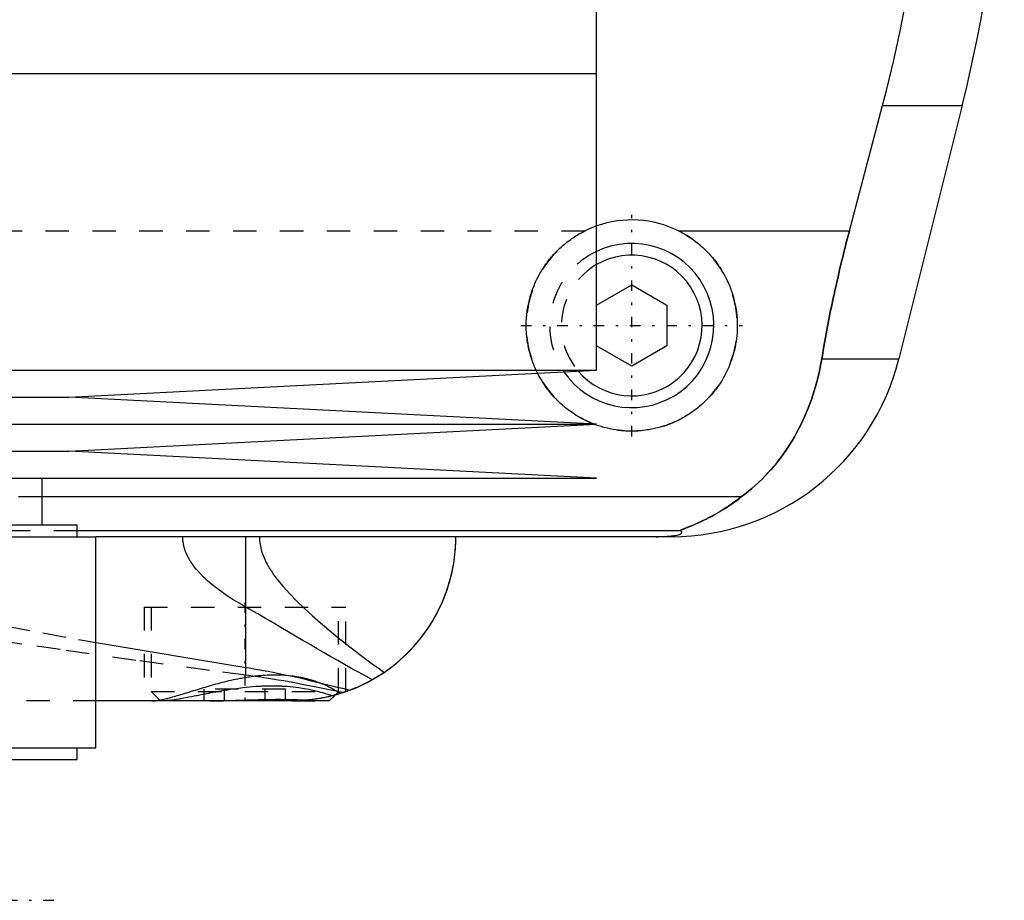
# Model space of a CAD drawing. Extents: x -90 to 90, y -137 to 442.
# Tile 4 of 10: x 20 to 62, y -76 to -38. Entities that reach past the tile are written whole.
import ezdxf

# ---------------------------------------------------------------- set-up
doc = ezdxf.new("R2010")
doc.units = 0
doc.linetypes.add('CENTER', pattern=[1.5, 0.45, -0.5, 0.05, -0.5])
doc.linetypes.add('DASHED', pattern=[2, 1, -1])
for name, color, linetype in [('AM_0', 7, 'CONTINUOUS'), ('AM_3', 7, 'DASHED'), ('AM_7', 7, 'CENTER')]:
    doc.layers.add(name, color=color, linetype=linetype)

msp = doc.modelspace()

# ---------------------------------------------------------------- linework, layer by layer
at = {"layer": 'AM_0', "color": 7, "linetype": 'CONTINUOUS'}
for p, q in [((45, -40.25), (45, -27.6)), ((-45, -40.25), (45, -40.25)), ((45, -52.9), (45, -40.25)), ((55.781, -46.968), (57.2, -41.616)), ((57.2, -41.616), (60.596, -41.616)), ((60.596, -41.616), (57.893, -52.426)), ((48.498, -46.968), (55.781, -46.968)), ((45, -50.134), (46.5, -49.268)), ((46.5, -49.268), (48, -50.134)), ((48, -50.134), (48, -51.866)), ((46.5, -52.732), (45, -51.866)), ((48, -51.866), (46.5, -52.732)), ((54.602, -52.426), (57.893, -52.426)), ((-45, -52.9), (45, -52.9)), ((22.5, -54.05), (45, -52.9)), ((-22.5, -54.05), (22.5, -54.05)), ((45, -55.2), (22.5, -54.05)), ((-45, -55.2), (45, -55.2)), ((22.5, -56.35), (45, -55.2)), ((-22.5, -56.35), (22.5, -56.35)), ((45, -57.5), (22.5, -56.35)), ((-45, -57.5), (45, -57.5)), ((21.35, -59.5), (21.35, -57.5)), ((51.173, -58.307), (21.35, -58.307)), ((10.44, -59.5), (22.85, -59.5)), ((22.85, -60), (22.85, -59.5)), ((10.504, -60), (23.65, -60)), ((48.569, -59.746), (22.85, -59.746)), ((23.65, -69), (23.65, -60)), ((48.192, -60), (23.65, -60)), ((30.043, -65.574), (30.043, -60)), ((23.665, -64.516), (30.043, -65.574)), ((33.6, -67), (33.848, -66.752)), ((34.235, -66.633), (34.069, -66.687)), ((33.6, -67), (23.682, -67)), ((10.504, -69), (23.65, -69)), ((22.85, -69.5), (22.85, -69)), ((10.44, -69.5), (22.85, -69.5))]:
    msp.add_line(p, q, dxfattribs=at)
for points in [[(57.2, -41.616, 0), (57.366, -40.978, 0), (57.676, -39.685, 0), (57.958, -38.376, 0), (58.088, -37.717, 0), (58.21, -37.055, 0), (58.431, -35.726, 0), (58.62, -34.395, 0), (58.777, -33.067, 0), (58.902, -31.746, 0), (58.995, -30.438, 0), (59.03, -29.791, 0), (59.057, -29.149, 0), (59.089, -27.883, 0), (59.094, -26.642, 0), (59.071, -25.384, 0), (59.018, -24.102, 0), (58.935, -22.799, 0), (58.882, -22.142, 0), (58.821, -21.482, 0), (58.674, -20.156, 0), (58.495, -18.825, 0), (58.394, -18.159, 0)], [(48.498, -46.968, 0), (48.557, -46.998, 0), (48.673, -47.059, 0), (48.786, -47.124, 0), (48.842, -47.158, 0), (48.898, -47.192, 0), (49.007, -47.263, 0), (49.113, -47.336, 0), (49.217, -47.413, 0), (49.318, -47.491, 0), (49.416, -47.573, 0), (49.464, -47.614, 0), (49.511, -47.656, 0), (49.603, -47.741, 0), (49.692, -47.828, 0), (49.778, -47.917, 0), (49.863, -48.01, 0), (49.946, -48.106, 0), (49.986, -48.155, 0), (50.026, -48.204, 0), (50.104, -48.306, 0), (50.18, -48.41, 0), (50.217, -48.463, 0), (50.253, -48.517, 0), (50.323, -48.626, 0), (50.39, -48.737, 0), (50.422, -48.794, 0), (50.454, -48.851, 0), (50.514, -48.966, 0), (50.572, -49.084, 0), (50.625, -49.203, 0), (50.676, -49.323, 0), (50.723, -49.445, 0), (50.745, -49.506, 0), (50.766, -49.568, 0), (50.806, -49.692, 0), (50.842, -49.816, 0), (50.874, -49.942, 0), (50.902, -50.067, 0), (50.927, -50.193, 0), (50.938, -50.256, 0), (50.948, -50.319, 0), (50.966, -50.444, 0), (50.979, -50.569, 0), (50.99, -50.694, 0), (50.996, -50.817, 0), (51, -50.94, 0), (51, -51, 0), (51, -51.061, 0), (50.996, -51.183, 0), (50.99, -51.306, 0), (50.979, -51.429, 0), (50.966, -51.553, 0), (50.949, -51.677, 0), (50.939, -51.739, 0), (50.928, -51.8, 0), (50.904, -51.924, 0), (50.876, -52.047, 0), (50.845, -52.17, 0), (50.811, -52.291, 0), (50.773, -52.412, 0), (50.752, -52.472, 0), (50.731, -52.532, 0), (50.686, -52.651, 0), (50.638, -52.768, 0), (50.613, -52.826, 0), (50.587, -52.884, 0), (50.532, -52.998, 0), (50.474, -53.111, 0), (50.444, -53.166, 0), (50.414, -53.221, 0), (50.35, -53.33, 0), (50.283, -53.436, 0), (50.214, -53.54, 0), (50.143, -53.642, 0), (50.068, -53.742, 0), (50.03, -53.79, 0), (49.992, -53.838, 0), (49.913, -53.933, 0), (49.832, -54.024, 0), (49.75, -54.113, 0), (49.666, -54.198, 0), (49.579, -54.281, 0), (49.535, -54.322, 0), (49.49, -54.363, 0), (49.397, -54.443, 0), (49.302, -54.521, 0), (49.203, -54.597, 0), (49.102, -54.671, 0), (48.998, -54.743, 0), (48.945, -54.778, 0), (48.892, -54.812, 0), (48.783, -54.878, 0), (48.672, -54.941, 0), (48.559, -55.001, 0), (48.444, -55.059, 0), (48.326, -55.113, 0), (48.267, -55.138, 0), (48.208, -55.163, 0), (48.087, -55.211, 0), (47.966, -55.255, 0), (47.843, -55.295, 0), (47.718, -55.332, 0), (47.594, -55.365, 0), (47.531, -55.38, 0), (47.468, -55.395, 0), (47.342, -55.421, 0), (47.215, -55.443, 0), (47.152, -55.453, 0), (47.089, -55.461, 0), (46.962, -55.476, 0), (46.836, -55.487, 0), (46.773, -55.492, 0), (46.71, -55.495, 0), (46.586, -55.499, 0), (46.461, -55.5, 0), (46.337, -55.497, 0), (46.212, -55.491, 0), (46.086, -55.481, 0), (46.022, -55.475, 0), (45.959, -55.467, 0), (45.833, -55.45, 0), (45.706, -55.429, 0), (45.58, -55.405, 0), (45.454, -55.377, 0), (45.329, -55.345, 0), (45.266, -55.328, 0), (45.204, -55.309, 0), (45.081, -55.27, 0), (44.959, -55.228, 0), (44.898, -55.205, 0)], [(54.602, -52.426, 0), (54.628, -52.273, 0), (54.68, -51.966, 0), (54.735, -51.66, 0), (54.762, -51.506, 0), (54.79, -51.353, 0), (54.848, -51.047, 0), (54.907, -50.741, 0), (54.968, -50.435, 0), (55.031, -50.131, 0), (55.095, -49.827, 0), (55.128, -49.676, 0), (55.161, -49.525, 0), (55.227, -49.223, 0), (55.296, -48.924, 0), (55.365, -48.626, 0), (55.436, -48.327, 0), (55.51, -48.027, 0), (55.547, -47.877, 0), (55.585, -47.726, 0), (55.662, -47.424, 0), (55.741, -47.12, 0), (55.781, -46.968, 0)], [(51.173, -58.307, 0), (51.326, -58.19, 0), (51.623, -57.947, 0), (51.906, -57.692, 0), (52.043, -57.559, 0), (52.177, -57.423, 0), (52.435, -57.143, 0), (52.681, -56.852, 0), (52.913, -56.549, 0), (53.132, -56.236, 0), (53.337, -55.912, 0), (53.435, -55.746, 0), (53.53, -55.578, 0), (53.708, -55.236, 0), (53.873, -54.885, 0), (54.024, -54.526, 0), (54.161, -54.159, 0), (54.284, -53.785, 0), (54.34, -53.595, 0), (54.393, -53.404, 0), (54.487, -53.017, 0), (54.568, -52.624, 0), (54.602, -52.426, 0)], [(44.867, -55.193, 0), (44.779, -55.158, 0), (44.606, -55.082, 0), (44.437, -54.999, 0), (44.354, -54.955, 0), (44.272, -54.91, 0), (44.112, -54.814, 0), (43.957, -54.712, 0), (43.807, -54.605, 0), (43.664, -54.494, 0), (43.526, -54.377, 0), (43.46, -54.318, 0), (43.396, -54.258, 0), (43.271, -54.134, 0), (43.15, -54.005, 0), (43.033, -53.869, 0), (42.921, -53.728, 0), (42.814, -53.581, 0), (42.762, -53.506, 0), (42.712, -53.429, 0), (42.616, -53.272, 0), (42.526, -53.111, 0), (42.483, -53.029, 0)], [(48.569, -59.746, 0), (48.568, -59.745, 0), (48.567, -59.743, 0), (48.567, -59.741, 0), (48.567, -59.74, 0), (48.568, -59.739, 0), (48.57, -59.736, 0), (48.574, -59.733, 0), (48.578, -59.73, 0), (48.584, -59.727, 0), (48.591, -59.723, 0), (48.594, -59.721, 0), (48.598, -59.719, 0), (48.607, -59.715, 0), (48.617, -59.71, 0), (48.627, -59.706, 0), (48.638, -59.701, 0), (48.65, -59.696, 0), (48.657, -59.693, 0), (48.663, -59.69, 0), (48.677, -59.685, 0), (48.691, -59.679, 0), (48.698, -59.676, 0), (48.705, -59.673, 0), (48.72, -59.667, 0), (48.736, -59.661, 0), (48.744, -59.658, 0), (48.752, -59.655, 0), (48.769, -59.648, 0), (48.786, -59.641, 0), (48.804, -59.634, 0), (48.822, -59.627, 0), (48.841, -59.62, 0), (48.85, -59.616, 0), (48.86, -59.613, 0), (48.879, -59.605, 0), (48.899, -59.597, 0), (48.97, -59.569, 0), (49.095, -59.517, 0), (49.231, -59.459, 0), (49.381, -59.393, 0), (49.46, -59.356, 0), (49.542, -59.317, 0), (49.715, -59.232, 0), (49.897, -59.136, 0), (50.088, -59.03, 0), (50.285, -58.915, 0), (50.482, -58.793, 0), (50.581, -58.728, 0), (50.68, -58.663, 0), (50.878, -58.525, 0), (51.075, -58.381, 0), (51.173, -58.307, 0)], [(34.484, -66.545, 0), (34.742, -66.441, 0), (35.22, -66.216, 0), (35.664, -65.965, 0), (35.877, -65.829, 0), (36.083, -65.686, 0), (36.476, -65.382, 0), (36.842, -65.055, 0), (37.18, -64.708, 0), (37.49, -64.343, 0), (37.771, -63.962, 0), (37.901, -63.766, 0), (38.023, -63.567, 0), (38.245, -63.162, 0), (38.438, -62.747, 0), (38.602, -62.326, 0), (38.737, -61.901, 0), (38.843, -61.475, 0), (38.885, -61.261, 0), (38.921, -61.048, 0), (38.972, -60.625, 0), (38.997, -60.207, 0), (39, -60, 0)], [(35.945, -65.783, 0), (36.114, -65.664, 0), (36.438, -65.414, 0), (36.744, -65.148, 0), (36.89, -65.009, 0), (37.031, -64.867, 0), (37.299, -64.574, 0), (37.548, -64.269, 0), (37.777, -63.954, 0), (37.986, -63.629, 0), (38.175, -63.297, 0), (38.262, -63.128, 0), (38.344, -62.958, 0), (38.494, -62.614, 0), (38.623, -62.266, 0), (38.733, -61.916, 0), (38.823, -61.564, 0), (38.894, -61.212, 0), (38.923, -61.037, 0), (38.947, -60.862, 0), (38.981, -60.514, 0), (38.998, -60.17, 0), (39, -60, 0)], [(47.523, -60, 0), (47.528, -60, 0), (47.537, -60, 0), (47.546, -60, 0), (47.551, -60, 0), (47.556, -60, 0), (47.565, -60, 0), (47.575, -60, 0), (47.584, -60, 0), (47.594, -60, 0), (47.603, -60, 0), (47.608, -60, 0), (47.612, -60, 0), (47.622, -60, 0), (47.631, -59.999, 0), (47.64, -59.999, 0), (47.648, -59.999, 0), (47.657, -59.999, 0), (47.661, -59.999, 0), (47.665, -59.999, 0), (47.674, -59.999, 0), (47.682, -59.999, 0), (47.687, -59.999, 0), (47.691, -59.999, 0), (47.7, -59.998, 0), (47.708, -59.998, 0), (47.713, -59.998, 0), (47.717, -59.998, 0), (47.726, -59.998, 0), (47.734, -59.998, 0), (47.743, -59.997, 0), (47.751, -59.997, 0), (47.759, -59.997, 0), (47.763, -59.997, 0), (47.767, -59.997, 0), (47.775, -59.997, 0), (47.783, -59.996, 0), (47.791, -59.996, 0), (47.798, -59.996, 0), (47.805, -59.996, 0), (47.809, -59.996, 0), (47.812, -59.995, 0), (47.82, -59.995, 0), (47.827, -59.995, 0), (47.834, -59.995, 0), (47.842, -59.994, 0), (47.849, -59.994, 0), (47.852, -59.994, 0), (47.856, -59.994, 0), (47.863, -59.994, 0), (47.87, -59.993, 0), (47.894, -59.992, 0), (47.933, -59.99, 0), (47.95, -59.989, 0), (47.967, -59.989, 0), (47.999, -59.987, 0), (48.03, -59.984, 0), (48.06, -59.982, 0), (48.088, -59.98, 0), (48.115, -59.978, 0), (48.128, -59.977, 0), (48.14, -59.975, 0), (48.164, -59.973, 0), (48.187, -59.971, 0), (48.198, -59.97, 0), (48.209, -59.968, 0), (48.229, -59.966, 0), (48.248, -59.964, 0), (48.257, -59.963, 0), (48.265, -59.961, 0), (48.282, -59.959, 0), (48.298, -59.957, 0), (48.351, -59.948, 0), (48.428, -59.933, 0), (48.489, -59.918, 0), (48.536, -59.903, 0), (48.571, -59.888, 0), (48.585, -59.881, 0), (48.597, -59.874, 0), (48.615, -59.859, 0), (48.627, -59.844, 0), (48.633, -59.83, 0), (48.633, -59.815, 0), (48.628, -59.799, 0), (48.623, -59.792, 0), (48.617, -59.784, 0), (48.601, -59.769, 0), (48.581, -59.754, 0), (48.569, -59.746, 0)], [(30.043, -65.574, 0), (30.181, -65.595, 0), (30.456, -65.641, 0), (30.727, -65.688, 0), (30.861, -65.713, 0), (30.995, -65.738, 0), (31.26, -65.789, 0), (31.521, -65.842, 0), (31.78, -65.897, 0), (32.034, -65.952, 0), (32.285, -66.009, 0), (32.41, -66.037, 0), (32.533, -66.066, 0), (32.777, -66.124, 0), (33.017, -66.181, 0), (33.253, -66.239, 0), (33.486, -66.296, 0), (33.715, -66.353, 0), (33.828, -66.382, 0), (33.939, -66.409, 0), (34.16, -66.464, 0), (34.377, -66.518, 0), (34.484, -66.545, 0)], [(35.945, -65.783, 0), (35.901, -65.812, 0), (35.814, -65.87, 0), (35.726, -65.926, 0), (35.682, -65.953, 0), (35.638, -65.981, 0), (35.549, -66.034, 0), (35.459, -66.086, 0), (35.369, -66.136, 0), (35.278, -66.185, 0), (35.187, -66.233, 0), (35.141, -66.256, 0), (35.095, -66.279, 0), (35.003, -66.323, 0), (34.91, -66.366, 0), (34.817, -66.408, 0), (34.723, -66.448, 0), (34.63, -66.487, 0), (34.583, -66.506, 0), (34.535, -66.525, 0), (34.441, -66.561, 0), (34.346, -66.595, 0), (34.298, -66.612, 0)], [(34.484, -66.545, 0), (34.436, -66.562, 0), (34.34, -66.597, 0), (34.244, -66.63, 0), (34.196, -66.647, 0), (34.148, -66.662, 0), (34.051, -66.693, 0), (33.954, -66.722, 0), (33.857, -66.749, 0), (33.76, -66.775, 0), (33.662, -66.8, 0), (33.613, -66.812, 0), (33.564, -66.823, 0), (33.466, -66.845, 0), (33.368, -66.865, 0), (33.269, -66.884, 0), (33.17, -66.901, 0), (33.072, -66.917, 0), (33.022, -66.925, 0), (32.973, -66.932, 0), (32.874, -66.945, 0), (32.775, -66.957, 0), (32.725, -66.962, 0)], [(34.3, -66.611, 0), (34.3, -66.611, 0), (34.297, -66.612, 0), (34.292, -66.614, 0), (34.288, -66.616, 0), (34.284, -66.617, 0), (34.273, -66.621, 0), (34.259, -66.626, 0), (34.242, -66.631, 0), (34.223, -66.638, 0), (34.201, -66.645, 0), (34.188, -66.649, 0), (34.175, -66.653, 0), (34.147, -66.662, 0), (34.117, -66.672, 0), (34.083, -66.683, 0), (34.046, -66.694, 0), (34.007, -66.706, 0), (33.987, -66.712, 0), (33.965, -66.718, 0), (33.921, -66.731, 0), (33.873, -66.745, 0), (33.849, -66.751, 0)], [(34.298, -66.612, 0), (34.296, -66.613, 0), (34.291, -66.615, 0), (34.283, -66.617, 0), (34.278, -66.619, 0), (34.272, -66.621, 0), (34.26, -66.625, 0), (34.245, -66.63, 0), (34.227, -66.636, 0), (34.207, -66.643, 0), (34.184, -66.65, 0), (34.172, -66.654, 0), (34.159, -66.659, 0), (34.132, -66.667, 0), (34.102, -66.677, 0), (34.07, -66.687, 0), (34.035, -66.698, 0), (33.998, -66.709, 0), (33.978, -66.715, 0), (33.959, -66.72, 0), (33.917, -66.732, 0), (33.873, -66.745, 0), (33.85, -66.751, 0)], [(28.494, -67, 0), (28.611, -67, 0), (28.848, -66.997, 0), (29.09, -66.991, 0), (29.212, -66.988, 0), (29.335, -66.984, 0), (29.583, -66.976, 0), (29.831, -66.968, 0), (30.08, -66.959, 0), (30.329, -66.951, 0), (30.577, -66.944, 0), (30.701, -66.942, 0), (30.824, -66.939, 0), (31.068, -66.935, 0), (31.308, -66.933, 0), (31.544, -66.933, 0), (31.774, -66.935, 0), (31.997, -66.938, 0), (32.107, -66.941, 0), (32.215, -66.944, 0), (32.425, -66.95, 0), (32.627, -66.958, 0), (32.725, -66.962, 0)]]:
    msp.add_polyline3d(points, dxfattribs=at)
for centre, radius, start, end in [((2.388, -27.062), 60, 345.96216, 8.53297), ((46.5, -51), 4.5, 63.6372, 109.4712), ((46.5, -51), 3.5, 214.2765, 115.3769), ((46.5, -51), 3, 220.2978, 120), ((48.192, -50), 10, 270, 345.9622)]:
    msp.add_arc(centre, radius, start, end, dxfattribs=at)
at = {"layer": 'AM_3', "color": 6, "linetype": 'DASHED'}
for p, q in [((-44.502, -46.968), (44.502, -46.968)), ((44.898, -55.205), (44.867, -55.193)), ((21.35, -58.307), (-21.35, -58.307)), ((22.85, -59.746), (-22.85, -59.746)), ((30.043, -63.007), (30.043, -60)), ((30.043, -65.905), (30.043, -60)), ((25.7, -63), (25.7, -67)), ((25.7, -63), (34.3, -63)), ((26, -63), (26, -66.6)), ((34, -66.6), (34, -63)), ((34.3, -66.611), (34.3, -63)), ((26, -66.6), (26.4, -67)), ((26, -66.6), (34, -66.6)), ((28.268, -67), (28.268, -66.5)), ((31.732, -66.5), (28.268, -66.5)), ((29.134, -67), (29.134, -66.5)), ((30.866, -67), (30.866, -66.5)), ((31.732, -67), (31.732, -66.5)), ((33.849, -66.751), (33.722, -66.785)), ((33.848, -66.752), (34, -66.6)), ((34.3, -66.611), (34.235, -66.633)), ((23.682, -67), (-23.682, -67)), ((31.733, -66.983), (29.343, -67)), ((32.376, -66.99), (31.733, -66.983)), ((32, -67), (33.6, -67))]:
    msp.add_line(p, q, dxfattribs=at)
for points in [[(42.483, -53.029, 0), (42.469, -53, 0), (42.44, -52.941, 0), (42.412, -52.882, 0), (42.399, -52.852, 0), (42.385, -52.822, 0), (42.359, -52.762, 0), (42.334, -52.702, 0), (42.31, -52.641, 0), (42.286, -52.58, 0), (42.264, -52.518, 0), (42.253, -52.487, 0), (42.242, -52.456, 0), (42.221, -52.394, 0), (42.202, -52.332, 0), (42.183, -52.269, 0), (42.165, -52.206, 0), (42.148, -52.143, 0), (42.139, -52.111, 0), (42.131, -52.08, 0), (42.116, -52.016, 0), (42.102, -51.953, 0), (42.095, -51.921, 0), (42.089, -51.889, 0), (42.076, -51.825, 0), (42.065, -51.762, 0), (42.06, -51.73, 0), (42.054, -51.698, 0), (42.045, -51.634, 0), (42.036, -51.57, 0), (42.029, -51.506, 0), (42.022, -51.442, 0), (42.016, -51.378, 0), (42.013, -51.347, 0), (42.011, -51.315, 0), (42.007, -51.251, 0), (42.004, -51.188, 0), (42.002, -51.125, 0), (42, -51.062, 0), (42, -50.999, 0), (42, -50.968, 0), (42, -50.936, 0), (42.002, -50.873, 0), (42.004, -50.81, 0), (42.007, -50.746, 0), (42.011, -50.682, 0), (42.016, -50.618, 0), (42.019, -50.586, 0), (42.022, -50.553, 0), (42.029, -50.489, 0), (42.037, -50.424, 0), (42.046, -50.359, 0), (42.056, -50.294, 0), (42.066, -50.23, 0), (42.072, -50.197, 0), (42.078, -50.165, 0), (42.091, -50.1, 0), (42.105, -50.035, 0), (42.119, -49.97, 0), (42.135, -49.905, 0), (42.152, -49.84, 0), (42.161, -49.808, 0), (42.17, -49.776, 0), (42.188, -49.712, 0), (42.208, -49.647, 0), (42.218, -49.615, 0), (42.229, -49.584, 0), (42.25, -49.52, 0), (42.273, -49.456, 0), (42.285, -49.425, 0), (42.297, -49.393, 0), (42.321, -49.331, 0), (42.347, -49.268, 0), (42.373, -49.206, 0), (42.4, -49.144, 0), (42.429, -49.083, 0), (42.443, -49.053, 0), (42.458, -49.022, 0), (42.488, -48.962, 0), (42.519, -48.902, 0), (42.551, -48.843, 0), (42.583, -48.784, 0), (42.617, -48.726, 0), (42.634, -48.697, 0), (42.651, -48.668, 0), (42.687, -48.611, 0), (42.723, -48.554, 0), (42.759, -48.498, 0), (42.797, -48.443, 0), (42.835, -48.389, 0), (42.855, -48.362, 0), (42.874, -48.335, 0), (42.914, -48.282, 0), (42.954, -48.229, 0), (42.995, -48.178, 0), (43.037, -48.127, 0), (43.079, -48.077, 0), (43.1, -48.052, 0), (43.122, -48.027, 0), (43.165, -47.979, 0), (43.209, -47.931, 0), (43.253, -47.884, 0), (43.298, -47.838, 0), (43.343, -47.793, 0), (43.366, -47.771, 0), (43.389, -47.748, 0), (43.436, -47.704, 0), (43.484, -47.66, 0), (43.508, -47.639, 0), (43.533, -47.617, 0), (43.582, -47.574, 0), (43.632, -47.532, 0), (43.658, -47.511, 0), (43.683, -47.491, 0), (43.735, -47.45, 0), (43.788, -47.409, 0), (43.841, -47.37, 0), (43.895, -47.331, 0), (43.95, -47.292, 0), (43.978, -47.273, 0), (44.005, -47.255, 0), (44.062, -47.218, 0), (44.118, -47.182, 0), (44.176, -47.147, 0), (44.234, -47.112, 0), (44.292, -47.079, 0), (44.322, -47.062, 0), (44.351, -47.046, 0), (44.411, -47.014, 0), (44.471, -46.983, 0), (44.502, -46.968, 0)], [(55.781, -46.968, 0), (55.741, -47.12, 0), (55.662, -47.424, 0), (55.585, -47.726, 0), (55.547, -47.877, 0), (55.51, -48.027, 0), (55.436, -48.327, 0), (55.365, -48.626, 0), (55.296, -48.924, 0), (55.227, -49.223, 0), (55.161, -49.525, 0), (55.128, -49.676, 0), (55.095, -49.827, 0), (55.031, -50.131, 0), (54.968, -50.435, 0), (54.907, -50.741, 0), (54.848, -51.047, 0), (54.79, -51.353, 0), (54.762, -51.506, 0), (54.735, -51.66, 0), (54.68, -51.966, 0), (54.628, -52.273, 0), (54.602, -52.426, 0)], [(54.602, -52.426, 0), (54.568, -52.624, 0), (54.487, -53.017, 0), (54.393, -53.404, 0), (54.34, -53.595, 0), (54.284, -53.785, 0), (54.161, -54.159, 0), (54.024, -54.526, 0), (53.873, -54.885, 0), (53.708, -55.236, 0), (53.529, -55.579, 0), (53.435, -55.747, 0), (53.337, -55.912, 0), (53.131, -56.236, 0), (52.912, -56.55, 0), (52.68, -56.852, 0), (52.435, -57.144, 0), (52.177, -57.424, 0), (52.043, -57.559, 0), (51.906, -57.692, 0), (51.622, -57.947, 0), (51.326, -58.19, 0), (51.173, -58.307, 0)], [(51.173, -58.307, 0), (51.062, -58.391, 0), (50.845, -58.549, 0), (50.632, -58.694, 0), (50.529, -58.762, 0), (50.427, -58.828, 0), (50.228, -58.949, 0), (50.037, -59.06, 0), (49.854, -59.159, 0), (49.681, -59.249, 0), (49.517, -59.329, 0), (49.439, -59.366, 0), (49.364, -59.401, 0), (49.221, -59.464, 0), (49.09, -59.52, 0), (48.964, -59.571, 0), (48.894, -59.599, 0), (48.875, -59.606, 0), (48.856, -59.614, 0), (48.847, -59.618, 0), (48.838, -59.621, 0), (48.82, -59.628, 0), (48.802, -59.635, 0), (48.785, -59.642, 0), (48.768, -59.649, 0), (48.751, -59.655, 0), (48.743, -59.658, 0), (48.735, -59.662, 0), (48.719, -59.668, 0), (48.704, -59.674, 0), (48.697, -59.677, 0), (48.69, -59.68, 0), (48.676, -59.685, 0), (48.662, -59.691, 0), (48.656, -59.693, 0), (48.65, -59.696, 0), (48.638, -59.701, 0), (48.627, -59.706, 0), (48.616, -59.711, 0), (48.607, -59.715, 0), (48.598, -59.719, 0), (48.594, -59.721, 0), (48.59, -59.723, 0), (48.584, -59.727, 0), (48.578, -59.73, 0), (48.574, -59.733, 0), (48.57, -59.736, 0), (48.568, -59.739, 0), (48.567, -59.74, 0), (48.567, -59.741, 0), (48.567, -59.743, 0), (48.568, -59.745, 0), (48.569, -59.746, 0)], [(30.043, -63.007, 0), (29.947, -62.953, 0), (29.754, -62.84, 0), (29.557, -62.72, 0), (29.459, -62.658, 0), (29.36, -62.595, 0), (29.163, -62.464, 0), (28.969, -62.327, 0), (28.777, -62.184, 0), (28.592, -62.036, 0), (28.413, -61.882, 0), (28.326, -61.804, 0), (28.242, -61.724, 0), (28.081, -61.56, 0), (27.929, -61.388, 0), (27.844, -61.282, 0), (27.821, -61.251, 0), (27.797, -61.219, 0), (27.786, -61.203, 0), (27.775, -61.188, 0), (27.752, -61.155, 0), (27.73, -61.123, 0), (27.708, -61.091, 0), (27.687, -61.058, 0), (27.666, -61.024, 0), (27.656, -61.008, 0), (27.646, -60.991, 0), (27.626, -60.957, 0), (27.607, -60.923, 0), (27.588, -60.888, 0), (27.57, -60.854, 0), (27.552, -60.819, 0), (27.544, -60.801, 0), (27.535, -60.783, 0), (27.519, -60.748, 0), (27.503, -60.712, 0), (27.495, -60.694, 0), (27.488, -60.675, 0), (27.473, -60.639, 0), (27.459, -60.602, 0), (27.453, -60.583, 0), (27.446, -60.565, 0), (27.434, -60.527, 0), (27.422, -60.49, 0), (27.412, -60.451, 0), (27.402, -60.413, 0), (27.392, -60.374, 0), (27.388, -60.355, 0), (27.384, -60.335, 0), (27.377, -60.296, 0), (27.37, -60.257, 0), (27.365, -60.218, 0), (27.36, -60.179, 0), (27.356, -60.139, 0), (27.355, -60.119, 0), (27.353, -60.1, 0), (27.351, -60.06, 0), (27.35, -60.02, 0), (27.35, -60, 0)], [(30.621, -60, 0), (30.621, -60.038, 0), (30.624, -60.113, 0), (30.629, -60.187, 0), (30.633, -60.225, 0), (30.638, -60.262, 0), (30.648, -60.335, 0), (30.662, -60.409, 0), (30.678, -60.482, 0), (30.696, -60.554, 0), (30.717, -60.626, 0), (30.728, -60.661, 0), (30.74, -60.697, 0), (30.765, -60.767, 0), (30.791, -60.836, 0), (30.82, -60.904, 0), (30.849, -60.971, 0), (30.881, -61.037, 0), (30.897, -61.07, 0), (30.914, -61.103, 0), (30.948, -61.167, 0), (30.983, -61.23, 0), (31.001, -61.262, 0), (31.019, -61.293, 0), (31.056, -61.354, 0), (31.094, -61.415, 0), (31.113, -61.445, 0), (31.133, -61.476, 0), (31.173, -61.536, 0), (31.214, -61.595, 0), (31.256, -61.654, 0), (31.299, -61.713, 0), (31.342, -61.771, 0), (31.364, -61.799, 0), (31.386, -61.828, 0), (31.431, -61.884, 0), (31.476, -61.94, 0), (31.635, -62.131, 0), (31.913, -62.439, 0), (32.21, -62.744, 0), (32.53, -63.053, 0), (32.697, -63.208, 0), (32.869, -63.364, 0), (33.225, -63.677, 0), (33.592, -63.988, 0), (33.969, -64.297, 0), (34.347, -64.599, 0), (34.719, -64.887, 0), (34.902, -65.026, 0), (35.083, -65.162, 0), (35.436, -65.422, 0), (35.778, -65.666, 0), (35.945, -65.783, 0)], [(35.437, -66.098, 0), (35.311, -66.032, 0), (35.053, -65.894, 0), (34.789, -65.75, 0), (34.654, -65.675, 0), (34.518, -65.6, 0), (34.243, -65.444, 0), (33.961, -65.284, 0), (33.674, -65.119, 0), (33.382, -64.95, 0), (33.085, -64.777, 0), (32.935, -64.689, 0), (32.783, -64.6, 0), (32.477, -64.42, 0), (32.166, -64.237, 0), (31.85, -64.052, 0), (31.53, -63.865, 0), (31.206, -63.675, 0), (31.043, -63.58, 0), (30.879, -63.485, 0), (30.547, -63.294, 0), (30.212, -63.103, 0), (30.043, -63.007, 0)], [(19.843, -63.821, 0), (21.382, -64.105, 0), (22.907, -64.381, 0), (23.665, -64.516, 0)], [(30.043, -65.905, 0), (28.496, -65.704, 0), (25.344, -65.272, 0), (22.121, -64.813, 0), (20.484, -64.576, 0), (18.832, -64.338, 0)], [(26.032, -67, 0), (26.051, -67, 0), (26.091, -66.998, 0), (26.132, -66.996, 0), (26.154, -66.994, 0), (26.176, -66.992, 0), (26.222, -66.987, 0), (26.27, -66.98, 0), (26.319, -66.972, 0), (26.371, -66.963, 0), (26.424, -66.953, 0), (26.452, -66.948, 0), (26.479, -66.942, 0), (26.536, -66.93, 0), (26.595, -66.916, 0), (26.655, -66.901, 0), (26.717, -66.886, 0), (26.78, -66.87, 0), (26.812, -66.861, 0), (26.845, -66.852, 0), (26.911, -66.834, 0), (26.979, -66.815, 0), (27.013, -66.805, 0), (27.048, -66.795, 0), (27.119, -66.774, 0), (27.19, -66.753, 0), (27.227, -66.742, 0), (27.264, -66.731, 0), (27.338, -66.709, 0), (27.414, -66.686, 0), (27.491, -66.662, 0), (27.569, -66.638, 0), (27.648, -66.613, 0), (27.688, -66.601, 0), (27.728, -66.588, 0), (27.81, -66.563, 0), (27.892, -66.538, 0), (27.975, -66.512, 0), (28.06, -66.486, 0), (28.145, -66.46, 0), (28.188, -66.447, 0), (28.231, -66.434, 0), (28.318, -66.408, 0), (28.406, -66.382, 0), (28.494, -66.356, 0), (28.584, -66.331, 0), (28.674, -66.305, 0), (28.719, -66.292, 0), (28.765, -66.28, 0), (28.856, -66.255, 0), (28.948, -66.23, 0), (29.041, -66.206, 0), (29.134, -66.182, 0), (29.228, -66.159, 0), (29.275, -66.148, 0), (29.322, -66.137, 0), (29.417, -66.115, 0), (29.512, -66.094, 0), (29.607, -66.073, 0), (29.703, -66.054, 0), (29.799, -66.035, 0), (29.847, -66.026, 0), (29.895, -66.017, 0), (29.991, -66, 0), (30.088, -65.984, 0), (30.136, -65.976, 0), (30.185, -65.969, 0), (30.282, -65.955, 0), (30.379, -65.943, 0), (30.427, -65.937, 0), (30.476, -65.931, 0), (30.573, -65.921, 0), (30.67, -65.912, 0), (30.766, -65.904, 0), (30.862, -65.898, 0), (30.958, -65.893, 0), (31.005, -65.891, 0), (31.053, -65.889, 0), (31.147, -65.887, 0), (31.24, -65.886, 0), (31.333, -65.886, 0), (31.425, -65.888, 0), (31.516, -65.891, 0), (31.562, -65.893, 0), (31.607, -65.896, 0), (31.697, -65.901, 0), (31.786, -65.909, 0), (31.874, -65.917, 0), (31.961, -65.927, 0), (32.048, -65.938, 0), (32.091, -65.944, 0), (32.133, -65.95, 0), (32.217, -65.963, 0), (32.3, -65.978, 0), (32.381, -65.993, 0), (32.461, -66.01, 0), (32.539, -66.027, 0), (32.578, -66.036, 0), (32.617, -66.046, 0), (32.692, -66.065, 0), (32.766, -66.085, 0), (32.839, -66.106, 0), (32.91, -66.128, 0), (32.98, -66.15, 0), (33.014, -66.161, 0), (33.048, -66.173, 0), (33.114, -66.196, 0), (33.179, -66.22, 0), (33.211, -66.232, 0), (33.242, -66.245, 0), (33.304, -66.269, 0), (33.364, -66.294, 0), (33.393, -66.307, 0), (33.422, -66.32, 0), (33.479, -66.346, 0), (33.534, -66.371, 0), (33.587, -66.397, 0), (33.639, -66.423, 0), (33.688, -66.449, 0), (33.713, -66.462, 0), (33.736, -66.475, 0), (33.782, -66.501, 0), (33.827, -66.527, 0), (33.869, -66.552, 0), (33.91, -66.578, 0), (33.948, -66.603, 0), (33.967, -66.615, 0), (33.985, -66.628, 0), (34.02, -66.652, 0), (34.053, -66.676, 0), (34.069, -66.687, 0)], [(34.197, -66.646, 0), (34.096, -66.626, 0), (33.892, -66.585, 0), (33.684, -66.543, 0), (33.578, -66.522, 0), (33.472, -66.5, 0), (33.256, -66.457, 0), (33.037, -66.413, 0), (32.815, -66.369, 0), (32.59, -66.325, 0), (32.361, -66.281, 0), (32.246, -66.259, 0), (32.13, -66.237, 0), (31.895, -66.194, 0), (31.658, -66.152, 0), (31.417, -66.11, 0), (31.173, -66.07, 0), (30.927, -66.03, 0), (30.803, -66.011, 0), (30.678, -65.992, 0), (30.426, -65.956, 0), (30.171, -65.922, 0), (30.043, -65.905, 0)], [(28.268, -66.718, 0), (28.206, -66.731, 0), (28.083, -66.755, 0), (27.962, -66.779, 0), (27.903, -66.791, 0), (27.844, -66.802, 0), (27.727, -66.825, 0), (27.613, -66.847, 0), (27.501, -66.868, 0), (27.391, -66.887, 0), (27.284, -66.906, 0), (27.231, -66.915, 0), (27.179, -66.923, 0), (27.078, -66.939, 0), (26.979, -66.954, 0), (26.882, -66.966, 0), (26.789, -66.977, 0), (26.699, -66.986, 0), (26.655, -66.99, 0), (26.613, -66.993, 0), (26.53, -66.997, 0), (26.45, -67, 0), (26.412, -67, 0)], [(29.499, -66.5, 0), (29.464, -66.505, 0), (29.393, -66.516, 0), (29.322, -66.527, 0), (29.287, -66.533, 0), (29.252, -66.538, 0), (29.182, -66.55, 0), (29.112, -66.562, 0), (29.043, -66.573, 0), (28.973, -66.586, 0), (28.904, -66.598, 0), (28.87, -66.604, 0), (28.836, -66.61, 0), (28.768, -66.623, 0), (28.7, -66.635, 0), (28.632, -66.648, 0), (28.565, -66.661, 0), (28.498, -66.674, 0), (28.465, -66.68, 0), (28.432, -66.686, 0), (28.366, -66.699, 0), (28.301, -66.712, 0), (28.268, -66.718, 0)], [(33.722, -66.785, 0), (33.651, -66.761, 0), (33.497, -66.712, 0), (33.33, -66.662, 0), (33.241, -66.637, 0), (33.149, -66.613, 0), (32.954, -66.565, 0), (32.747, -66.521, 0), (32.528, -66.48, 0), (32.298, -66.445, 0), (32.059, -66.415, 0), (31.936, -66.403, 0), (31.81, -66.392, 0), (31.662, -66.382, 0), (31.619, -66.38, 0), (31.575, -66.378, 0), (31.554, -66.377, 0), (31.532, -66.376, 0), (31.488, -66.374, 0), (31.444, -66.372, 0), (31.4, -66.371, 0), (31.356, -66.37, 0), (31.312, -66.369, 0), (31.289, -66.369, 0), (31.267, -66.368, 0), (31.222, -66.368, 0), (31.177, -66.368, 0), (31.132, -66.368, 0), (31.087, -66.368, 0), (31.042, -66.368, 0), (31.019, -66.369, 0), (30.996, -66.369, 0), (30.951, -66.37, 0), (30.905, -66.371, 0), (30.86, -66.372, 0), (30.814, -66.374, 0), (30.768, -66.376, 0), (30.745, -66.377, 0), (30.722, -66.378, 0), (30.677, -66.38, 0), (30.631, -66.382, 0), (30.47, -66.392, 0), (30.331, -66.403, 0), (30.193, -66.415, 0), (29.915, -66.445, 0), (29.638, -66.48, 0), (29.499, -66.5, 0)], [(33.85, -66.751, 0), (33.816, -66.76, 0), (33.743, -66.779, 0), (33.666, -66.799, 0), (33.626, -66.809, 0), (33.585, -66.818, 0), (33.5, -66.837, 0), (33.411, -66.856, 0), (33.318, -66.875, 0), (33.222, -66.893, 0), (33.123, -66.909, 0), (33.073, -66.917, 0), (33.022, -66.925, 0), (32.917, -66.94, 0), (32.808, -66.953, 0), (32.694, -66.966, 0), (32.576, -66.976, 0), (32.454, -66.985, 0), (32.392, -66.989, 0), (32.328, -66.992, 0), (32.199, -66.997, 0), (32.067, -67, 0), (32, -67, 0)], [(33.85, -66.751, 0), (33.816, -66.76, 0), (33.743, -66.78, 0), (33.666, -66.799, 0), (33.626, -66.809, 0), (33.585, -66.818, 0), (33.5, -66.837, 0), (33.411, -66.856, 0), (33.318, -66.875, 0), (33.222, -66.892, 0), (33.124, -66.909, 0), (33.073, -66.917, 0), (33.023, -66.925, 0), (32.918, -66.94, 0), (32.808, -66.953, 0), (32.694, -66.966, 0), (32.576, -66.976, 0), (32.454, -66.985, 0), (32.392, -66.989, 0), (32.328, -66.992, 0), (32.199, -66.997, 0), (32.067, -67, 0), (32, -67, 0)], [(33.85, -66.751, 0), (33.821, -66.759, 0), (33.761, -66.775, 0), (33.698, -66.791, 0), (33.665, -66.799, 0), (33.631, -66.807, 0), (33.562, -66.824, 0), (33.489, -66.84, 0), (33.414, -66.856, 0), (33.337, -66.871, 0), (33.257, -66.886, 0), (33.216, -66.894, 0), (33.175, -66.901, 0), (33.091, -66.914, 0), (33.005, -66.927, 0), (32.917, -66.94, 0), (32.825, -66.951, 0), (32.731, -66.962, 0), (32.682, -66.967, 0), (32.633, -66.971, 0), (32.532, -66.98, 0), (32.429, -66.987, 0), (32.376, -66.99, 0)]]:
    msp.add_polyline3d(points, dxfattribs=at)
for radius, start, end in [(4.5, 109.4712, 63.6372), (3.5, 115.3769, 214.2765), (3, 120, 220.2978)]:
    msp.add_arc((46.5, -51), radius, start, end, dxfattribs=at)
at = {"layer": 'AM_7', "color": 4, "linetype": 'CENTER'}
for p, q in [((46.5, -55.725), (46.5, -46.275)), ((41.775, -51), (51.225, -51)), ((30, -62.8), (30, -67.2)), ((-22, -75.5), (22, -75.5))]:
    msp.add_line(p, q, dxfattribs=at)

doc.saveas('drawing.dxf')
